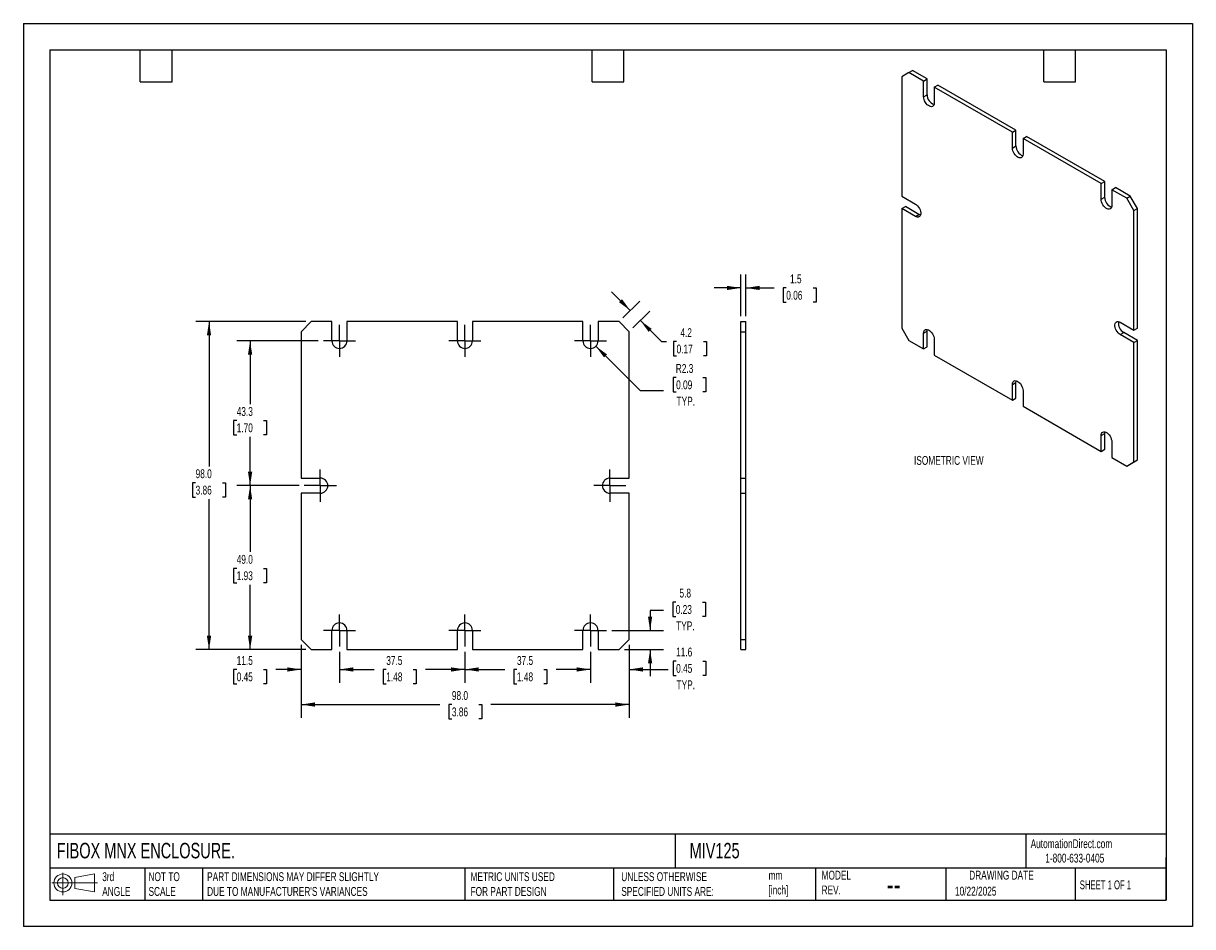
# Model space of a CAD drawing. Header units: millimetres. Extents: x 0 to 349, y 0 to 270.
import ezdxf

# ---------------------------------------------------------------- set-up
doc = ezdxf.new("R2010")
doc.units = ezdxf.units.MM
doc.header["$LTSCALE"] = 1.25
doc.linetypes.add('CENTERX2', pattern=[20.32, 12.7, -2.54, 2.54, -2.54])
doc.layers.add('CENTER', color=40, linetype='CENTERX2')
doc.layers.add('DIMENSIONS', color=140, linetype='Continuous', lineweight=25)
doc.layers.add('TEXT', color=140, linetype='Continuous', lineweight=25)
doc.styles.add('SLDTEXTSTYLE0', font='TXT', dxfattribs={"width": 0.7})
doc.styles.add('SLDTEXTSTYLE1', font='TXT', dxfattribs={"width": 0.65})
doc.dimstyles.new('SLDDIMSTYLE0', dxfattribs={"dimtxt": 2.69751, "dimasz": 4.1275, "dimexe": 0, "dimexo": 0.0625, "dimgap": 0.674377, "dimtad": 0, "dimtih": 1, "dimtoh": 1, "dimdec": 1, "dimrnd": 1e-09, "dimzin": 12, "dimdsep": 46, "dimtxsty": 'SLDTEXTSTYLE0', "dimsah": 1, "dimcen": 0.09, "dimadec": 0, "dimazin": 3, "dimtfac": 1, "dimtdec": 1, "dimtmove": 0, "dimatfit": 0, "dimfxl": 0, "dimfrac": 2, "dimtolj": 1, "dimtzin": 12, "dimarcsym": 0})
doc.dimstyles.new('SLDDIMSTYLE1', dxfattribs={"dimtxt": 2.69751, "dimasz": 4.1275, "dimexe": 0, "dimexo": 0.0625, "dimgap": 0.674377, "dimtad": 0, "dimtih": 1, "dimtoh": 1, "dimdec": 1, "dimrnd": 1e-09, "dimzin": 12, "dimdsep": 46, "dimtxsty": 'SLDTEXTSTYLE0', "dimsah": 1, "dimcen": 0, "dimadec": 0, "dimazin": 3, "dimtfac": 1, "dimtdec": 1, "dimtofl": 0, "dimtmove": 0, "dimatfit": 3, "dimfxl": 0, "dimfrac": 2, "dimtolj": 1, "dimtzin": 12, "dimarcsym": 0})
doc.dimstyles.new('SLDDIMSTYLE2', dxfattribs={"dimtxt": 2.69751, "dimasz": 4.1275, "dimexe": 0, "dimexo": 0.0625, "dimgap": 0.674377, "dimtad": 0, "dimtih": 1, "dimtoh": 1, "dimdec": 1, "dimrnd": 1e-09, "dimzin": 12, "dimdsep": 46, "dimtxsty": 'SLDTEXTSTYLE0', "dimsah": 1, "dimcen": 0.09, "dimadec": 0, "dimazin": 3, "dimtfac": 1, "dimtdec": 1, "dimtofl": 0, "dimtmove": 0, "dimatfit": 3, "dimfxl": 0, "dimfrac": 2, "dimtolj": 1, "dimtzin": 12, "dimarcsym": 0})
doc.dimstyles.new('SLDDIMSTYLE3', dxfattribs={"dimtxt": 2.69751, "dimasz": 4.1275, "dimexe": 0, "dimexo": 0.0625, "dimgap": 0.674377, "dimtad": 0, "dimtih": 1, "dimtoh": 1, "dimdec": 1, "dimrnd": 1e-09, "dimzin": 4, "dimdsep": 46, "dimtxsty": 'SLDTEXTSTYLE0', "dimsah": 1, "dimcen": 0.09, "dimadec": 0, "dimazin": 1, "dimtfac": 1, "dimtdec": 1, "dimtofl": 0, "dimtmove": 0, "dimatfit": 3, "dimfxl": 0, "dimfrac": 2, "dimtolj": 1, "dimtzin": 12, "dimarcsym": 0})

# ---------------------------------------------------------------- blocks, each defined once
blk = doc.blocks.new('Block11')
at = {"color": 7, "linetype": 'Continuous', "lineweight": 18}
for p, q in [((0, 3.6), (13.59, 3.6)), ((3.24, 6.64), (3.24, 0)), ((6.85, 5.21), (12.72, 6.29)), ((6.85, 2), (6.85, 5.21)), ((12.72, 6.29), (12.72, 0.91)), ((6.85, 2), (12.72, 0.91))]:
    blk.add_line(p, q, dxfattribs=at)
for radius in [2.69, 1.61]:
    blk.add_circle((3.24, 3.6), radius, dxfattribs=at)
blk = doc.blocks.new('Block12')
at = {"color": 7, "linetype": 'Continuous'}
blk.add_blockref('Block11', (0, 0), dxfattribs=at)
blk = doc.blocks.new('_D')
at = {"layer": 'DIMENSIONS'}
for p, q in [((180.95, 84.17), (180.95, 72.87)), ((169.4, 82.13), (169.4, 72.87)), ((169.4, 76.84), (161.47, 76.84)), ((180.95, 76.84), (192.57, 76.84)), ((194.98, 79.36), (194.08, 79.36)), ((194.08, 79.36), (194.08, 75.07)), ((203, 79.36), (203.9, 79.36)), ((203.9, 79.36), (203.9, 75.07)), ((194.08, 75.07), (194.98, 75.07)), ((203.9, 75.07), (203, 75.07))]:
    blk.add_line(p, q, dxfattribs=at)
for points in [[(169.4, 76.84), (165.28, 77.47), (165.28, 76.2)], [(180.95, 76.84), (185.08, 76.2), (185.08, 77.47)]]:
    blk.add_solid(points, dxfattribs=at)
at = {"layer": 'DIMENSIONS', "char_height": 2.646, "attachment_point": 1, "style": 'SLDTEXTSTYLE0'}
for s, insert in [('11.6', (194.98, 83.37)), ('0.45', (194.98, 78.48)), ('TYP.', (195.11, 73.59))]:
    blk.add_mtext(s, dxfattribs=dict(at, insert=insert))
blk = doc.blocks.new('_D_1')
at = {"layer": 'DIMENSIONS'}
for p, q in [((191.24, 94.44), (187.2, 94.44)), ((187.2, 94.44), (187.2, 88.51)), ((194.86, 96.97), (193.96, 96.97)), ((193.96, 96.97), (193.96, 92.68)), ((202.88, 96.97), (203.78, 96.97)), ((203.78, 96.97), (203.78, 92.68)), ((193.96, 92.68), (194.86, 92.68)), ((203.78, 92.68), (202.88, 92.68)), ((175.78, 88.51), (191.17, 88.51)), ((179.54, 82.76), (191.17, 82.76)), ((187.2, 82.76), (187.2, 74.82))]:
    blk.add_line(p, q, dxfattribs=at)
for points in [[(187.2, 88.51), (187.84, 92.64), (186.57, 92.64)], [(187.2, 82.76), (186.57, 78.63), (187.84, 78.63)]]:
    blk.add_solid(points, dxfattribs=at)
at = {"layer": 'DIMENSIONS', "char_height": 2.646, "attachment_point": 1, "style": 'SLDTEXTSTYLE0'}
for s, insert in [('5.8', (195.98, 100.98)), ('0.23', (194.86, 96.09)), ('TYP.', (194.99, 91.2))]:
    blk.add_mtext(s, dxfattribs=dict(at, insert=insert))
blk = doc.blocks.new('_D_2')
at = {"layer": 'DIMENSIONS'}
for p, q in [((170.99, 173.42), (184.24, 160.17)), ((194.98, 164.09), (194.08, 164.09)), ((194.08, 164.09), (194.08, 159.8)), ((203, 164.09), (203.9, 164.09)), ((203.9, 164.09), (203.9, 159.8)), ((184.24, 160.17), (191.19, 160.17)), ((194.08, 159.8), (194.98, 159.8)), ((203.9, 159.8), (203, 159.8))]:
    blk.add_line(p, q, dxfattribs=at)
blk.add_solid([(170.99, 173.42), (173.46, 170.05), (174.36, 170.95)], dxfattribs=at)
at = {"layer": 'DIMENSIONS', "char_height": 2.646, "attachment_point": 1, "style": 'SLDTEXTSTYLE0'}
for s, insert in [('R2.3', (194.88, 168.1)), ('0.09', (194.98, 163.21)), ('TYP.', (195.11, 158.32))]:
    blk.add_mtext(s, dxfattribs=dict(at, insert=insert))
blk = doc.blocks.new('_D_3')
at = {"layer": 'DIMENSIONS'}
for p, q in [((131.9, 82.13), (131.9, 72.87)), ((169.4, 82.13), (169.4, 72.87)), ((131.9, 76.84), (143.78, 76.84)), ((147.44, 76.84), (146.53, 76.84)), ((146.53, 76.84), (146.53, 72.55)), ((155.45, 76.84), (156.36, 76.84)), ((156.36, 76.84), (156.36, 72.55)), ((169.4, 76.84), (159.11, 76.84)), ((146.53, 72.55), (147.44, 72.55)), ((156.36, 72.55), (155.45, 72.55))]:
    blk.add_line(p, q, dxfattribs=at)
for points in [[(131.9, 76.84), (136.03, 76.2), (136.03, 77.47)], [(169.4, 76.84), (165.28, 77.47), (165.28, 76.2)]]:
    blk.add_solid(points, dxfattribs=at)
at = {"layer": 'DIMENSIONS', "char_height": 2.646, "attachment_point": 1, "style": 'SLDTEXTSTYLE0'}
for s, insert in [('37.5', (147.44, 80.85)), ('1.48', (147.44, 75.96))]:
    blk.add_mtext(s, dxfattribs=dict(at, insert=insert))
blk = doc.blocks.new('_D_4')
at = {"layer": 'DIMENSIONS'}
for p, q in [((94.4, 82.13), (94.4, 72.87)), ((131.9, 82.13), (131.9, 72.87)), ((94.4, 76.84), (104.74, 76.84)), ((108.4, 76.84), (107.49, 76.84)), ((107.49, 76.84), (107.49, 72.55)), ((116.42, 76.84), (117.32, 76.84)), ((117.32, 76.84), (117.32, 72.55)), ((131.9, 76.84), (120.07, 76.84)), ((107.49, 72.55), (108.4, 72.55)), ((117.32, 72.55), (116.42, 72.55))]:
    blk.add_line(p, q, dxfattribs=at)
for points in [[(94.4, 76.84), (98.53, 76.2), (98.53, 77.47)], [(131.9, 76.84), (127.78, 77.47), (127.78, 76.2)]]:
    blk.add_solid(points, dxfattribs=at)
at = {"layer": 'DIMENSIONS', "char_height": 2.646, "attachment_point": 1, "style": 'SLDTEXTSTYLE0'}
for s, insert in [('37.5', (108.4, 80.85)), ('1.48', (108.4, 75.96))]:
    blk.add_mtext(s, dxfattribs=dict(at, insert=insert))
blk = doc.blocks.new('_D_5')
at = {"layer": 'DIMENSIONS'}
for p, q in [((82.95, 84.17), (82.95, 72.87)), ((94.4, 82.13), (94.4, 72.87)), ((63.72, 76.84), (62.81, 76.84)), ((62.81, 76.84), (62.81, 72.55)), ((71.73, 76.84), (72.64, 76.84)), ((72.64, 76.84), (72.64, 72.55)), ((82.95, 76.84), (75.39, 76.84)), ((94.4, 76.84), (102.34, 76.84)), ((62.81, 72.55), (63.72, 72.55)), ((72.64, 72.55), (71.73, 72.55))]:
    blk.add_line(p, q, dxfattribs=at)
for points in [[(82.95, 76.84), (78.83, 77.47), (78.83, 76.2)], [(94.4, 76.84), (98.53, 76.2), (98.53, 77.47)]]:
    blk.add_solid(points, dxfattribs=at)
at = {"layer": 'DIMENSIONS', "char_height": 2.646, "attachment_point": 1, "style": 'SLDTEXTSTYLE0'}
for s, insert in [('11.5', (63.72, 80.85)), ('0.45', (63.72, 75.96))]:
    blk.add_mtext(s, dxfattribs=dict(at, insert=insert))
blk = doc.blocks.new('_D_6')
at = {"layer": 'DIMENSIONS'}
for p, q in [((82.33, 131.76), (63.76, 131.76)), ((67.72, 131.76), (67.72, 111.94)), ((63.72, 107.05), (62.81, 107.05)), ((62.81, 107.05), (62.81, 102.76)), ((71.73, 107.05), (72.64, 107.05)), ((72.64, 107.05), (72.64, 102.76)), ((62.81, 102.76), (63.72, 102.76)), ((67.72, 82.76), (67.72, 102.16)), ((72.64, 102.76), (71.73, 102.76)), ((84.37, 82.76), (63.76, 82.76))]:
    blk.add_line(p, q, dxfattribs=at)
for points in [[(67.72, 131.76), (67.09, 127.63), (68.36, 127.63)], [(67.72, 82.76), (68.36, 86.89), (67.09, 86.89)]]:
    blk.add_solid(points, dxfattribs=at)
at = {"layer": 'DIMENSIONS', "char_height": 2.646, "attachment_point": 1, "style": 'SLDTEXTSTYLE0'}
for s, insert in [('49.0', (63.72, 111.06)), ('1.93', (63.72, 106.17))]:
    blk.add_mtext(s, dxfattribs=dict(at, insert=insert))
blk = doc.blocks.new('_D_7')
at = {"layer": 'DIMENSIONS'}
for p, q in [((88.03, 175.01), (63.76, 175.01)), ((67.72, 175.01), (67.72, 156.13)), ((63.72, 151.23), (62.81, 151.23)), ((62.81, 151.23), (62.81, 146.95)), ((71.73, 151.23), (72.64, 151.23)), ((72.64, 151.23), (72.64, 146.95)), ((62.81, 146.95), (63.72, 146.95)), ((72.64, 146.95), (71.73, 146.95)), ((67.72, 131.76), (67.72, 146.34)), ((82.33, 131.76), (63.76, 131.76))]:
    blk.add_line(p, q, dxfattribs=at)
for points in [[(67.72, 175.01), (67.09, 170.88), (68.36, 170.88)], [(67.72, 131.76), (68.36, 135.89), (67.09, 135.89)]]:
    blk.add_solid(points, dxfattribs=at)
at = {"layer": 'DIMENSIONS', "char_height": 2.646, "attachment_point": 1, "style": 'SLDTEXTSTYLE0'}
for s, insert in [('43.3', (63.72, 155.25)), ('1.70', (63.72, 150.36))]:
    blk.add_mtext(s, dxfattribs=dict(at, insert=insert))
blk = doc.blocks.new('_D_8')
at = {"layer": 'DIMENSIONS'}
for p, q in [((84.37, 180.76), (51.48, 180.76)), ((55.45, 180.76), (55.45, 137.52)), ((51.45, 132.63), (50.54, 132.63)), ((50.54, 132.63), (50.54, 128.34)), ((59.46, 132.63), (60.37, 132.63)), ((60.37, 132.63), (60.37, 128.34)), ((50.54, 128.34), (51.45, 128.34)), ((55.45, 82.76), (55.45, 127.74)), ((60.37, 128.34), (59.46, 128.34)), ((84.37, 82.76), (51.48, 82.76))]:
    blk.add_line(p, q, dxfattribs=at)
for points in [[(55.45, 180.76), (54.82, 176.63), (56.09, 176.63)], [(55.45, 82.76), (56.09, 86.89), (54.82, 86.89)]]:
    blk.add_solid(points, dxfattribs=at)
at = {"layer": 'DIMENSIONS', "char_height": 2.646, "attachment_point": 1, "style": 'SLDTEXTSTYLE0'}
for s, insert in [('98.0', (51.45, 136.65)), ('3.86', (51.45, 131.75))]:
    blk.add_mtext(s, dxfattribs=dict(at, insert=insert))
blk = doc.blocks.new('_D_9')
at = {"layer": 'DIMENSIONS'}
for p, q in [((82.95, 84.17), (82.95, 62.38)), ((180.95, 84.17), (180.95, 62.38)), ((82.95, 66.35), (124.35, 66.35)), ((128, 66.35), (127.09, 66.35)), ((127.09, 66.35), (127.09, 62.07)), ((136.02, 66.35), (136.92, 66.35)), ((136.92, 66.35), (136.92, 62.07)), ((180.95, 66.35), (139.67, 66.35)), ((127.09, 62.07), (128, 62.07)), ((136.92, 62.07), (136.02, 62.07))]:
    blk.add_line(p, q, dxfattribs=at)
for points in [[(82.95, 66.35), (87.08, 65.72), (87.08, 66.99)], [(180.95, 66.35), (176.83, 66.99), (176.83, 65.72)]]:
    blk.add_solid(points, dxfattribs=at)
at = {"layer": 'DIMENSIONS', "char_height": 2.646, "attachment_point": 1, "style": 'SLDTEXTSTYLE0'}
for s, insert in [('98.0', (128, 70.37)), ('3.86', (128, 65.48))]:
    blk.add_mtext(s, dxfattribs=dict(at, insert=insert))
blk = doc.blocks.new('_D_10')
at = {"layer": 'DIMENSIONS'}
for p, q in [((181.29, 184.09), (175.67, 189.71)), ((179.08, 181.88), (184.09, 186.9)), ((182.08, 178.88), (187.09, 183.9)), ((184.29, 181.09), (190.59, 174.79)), ((190.59, 174.79), (192.07, 174.79)), ((195.12, 174.79), (194.22, 174.79)), ((194.22, 174.79), (194.22, 170.5)), ((203.14, 174.79), (204.05, 174.79)), ((204.05, 174.79), (204.05, 170.5)), ((194.22, 170.5), (195.12, 170.5)), ((204.05, 170.5), (203.14, 170.5))]:
    blk.add_line(p, q, dxfattribs=at)
for points in [[(181.29, 184.09), (178.82, 187.46), (177.92, 186.56)], [(184.29, 181.09), (186.76, 177.73), (187.65, 178.62)]]:
    blk.add_solid(points, dxfattribs=at)
at = {"layer": 'DIMENSIONS', "char_height": 2.646, "attachment_point": 1, "style": 'SLDTEXTSTYLE0'}
for s, insert in [('4.2', (196.25, 178.8)), ('0.17', (195.12, 173.91))]:
    blk.add_mtext(s, dxfattribs=dict(at, insert=insert))
blk = doc.blocks.new('SW_CENTERMARKSYMBOL_0')
at = {"layer": 'CENTER', "color": 0}
for p, q in [((0, 2.54), (0, 4.79)), ((-2.54, 0), (-4.79, 0)), ((0, 0), (-2.54, 0)), ((0, 0), (0, 2.54)), ((0, 0), (0, -2.54)), ((0, 0), (2.54, 0)), ((2.54, 0), (4.79, 0)), ((0, -2.54), (0, -4.79))]:
    blk.add_line(p, q, dxfattribs=at)
blk = doc.blocks.new('SW_CENTERMARKSYMBOL_1')
at = {"layer": 'CENTER', "color": 0}
for p, q in [((0, 2.54), (0, 4.79)), ((-2.54, 0), (-4.79, 0)), ((0, 0), (-2.54, 0)), ((0, 0), (0, 2.54)), ((0, 0), (0, -2.54)), ((0, 0), (2.54, 0)), ((2.54, 0), (4.79, 0)), ((0, -2.54), (0, -4.79))]:
    blk.add_line(p, q, dxfattribs=at)
blk = doc.blocks.new('SW_CENTERMARKSYMBOL_2')
at = {"layer": 'CENTER', "color": 0}
for p, q in [((0, 2.54), (0, 4.79)), ((-2.54, 0), (-4.79, 0)), ((0, 0), (-2.54, 0)), ((0, 0), (0, 2.54)), ((0, 0), (0, -2.54)), ((0, 0), (2.54, 0)), ((2.54, 0), (4.79, 0)), ((0, -2.54), (0, -4.79))]:
    blk.add_line(p, q, dxfattribs=at)
blk = doc.blocks.new('SW_CENTERMARKSYMBOL_3')
at = {"layer": 'CENTER', "color": 0}
for p, q in [((0, 2.54), (0, 4.79)), ((-2.54, 0), (-4.79, 0)), ((0, 0), (-2.54, 0)), ((0, 0), (0, 2.54)), ((0, 0), (0, -2.54)), ((0, 0), (2.54, 0)), ((2.54, 0), (4.79, 0)), ((0, -2.54), (0, -4.79))]:
    blk.add_line(p, q, dxfattribs=at)
blk = doc.blocks.new('SW_CENTERMARKSYMBOL_4')
at = {"layer": 'CENTER', "color": 0}
for p, q in [((0, 2.54), (0, 4.79)), ((-2.54, 0), (-4.79, 0)), ((0, 0), (-2.54, 0)), ((0, 0), (0, 2.54)), ((0, 0), (0, -2.54)), ((0, 0), (2.54, 0)), ((2.54, 0), (4.79, 0)), ((0, -2.54), (0, -4.79))]:
    blk.add_line(p, q, dxfattribs=at)
blk = doc.blocks.new('SW_CENTERMARKSYMBOL_5')
at = {"layer": 'CENTER', "color": 0}
for p, q in [((0, 2.54), (0, 4.79)), ((-2.54, 0), (-4.79, 0)), ((0, 0), (-2.54, 0)), ((0, 0), (0, 2.54)), ((0, 0), (0, -2.54)), ((0, 0), (2.54, 0)), ((2.54, 0), (4.79, 0)), ((0, -2.54), (0, -4.79))]:
    blk.add_line(p, q, dxfattribs=at)
blk = doc.blocks.new('SW_CENTERMARKSYMBOL_6')
at = {"layer": 'CENTER', "color": 0}
for p, q in [((0, 2.54), (0, 4.79)), ((-2.54, 0), (-4.79, 0)), ((0, 0), (-2.54, 0)), ((0, 0), (0, 2.54)), ((0, 0), (0, -2.54)), ((0, 0), (2.54, 0)), ((2.54, 0), (4.79, 0)), ((0, -2.54), (0, -4.79))]:
    blk.add_line(p, q, dxfattribs=at)
blk = doc.blocks.new('SW_CENTERMARKSYMBOL_7')
at = {"layer": 'CENTER', "color": 0}
for p, q in [((0, 2.54), (0, 4.79)), ((-2.54, 0), (-4.79, 0)), ((0, 0), (-2.54, 0)), ((0, 0), (0, 2.54)), ((0, 0), (0, -2.54)), ((0, 0), (2.54, 0)), ((2.54, 0), (4.79, 0)), ((0, -2.54), (0, -4.79))]:
    blk.add_line(p, q, dxfattribs=at)
blk = doc.blocks.new('_D_11')
at = {"layer": 'DIMENSIONS'}
for p, q in [((214.29, 182.35), (214.29, 194.8)), ((215.79, 182.35), (215.79, 194.8)), ((214.29, 190.83), (206.35, 190.83)), ((215.79, 190.83), (224.22, 190.83)), ((227.88, 190.83), (226.97, 190.83)), ((226.97, 190.83), (226.97, 186.55)), ((235.9, 190.83), (236.8, 190.83)), ((236.8, 190.83), (236.8, 186.55)), ((226.97, 186.55), (227.88, 186.55)), ((236.8, 186.55), (235.9, 186.55))]:
    blk.add_line(p, q, dxfattribs=at)
for points in [[(214.29, 190.83), (210.16, 191.47), (210.16, 190.2)], [(215.79, 190.83), (219.92, 190.2), (219.92, 191.47)]]:
    blk.add_solid(points, dxfattribs=at)
at = {"layer": 'DIMENSIONS', "char_height": 2.646, "attachment_point": 1, "style": 'SLDTEXTSTYLE0'}
for s, insert in [('1.5', (229, 194.85)), ('0.06', (227.88, 189.96))]:
    blk.add_mtext(s, dxfattribs=dict(at, insert=insert))

msp = doc.modelspace()

# ---------------------------------------------------------------- linework, layer by layer
at = {"color": 7, "linetype": 'Continuous'}
for p, q in [((0, 269.88), (0, 0)), ((0, 269.88), (349.25, 269.88)), ((349.25, 269.88), (349.25, 0)), ((349.25, 0), (0, 0))]:
    msp.add_line(p, q, dxfattribs=at)
for p, q in [((264.51, 255.18), (262.39, 253.95)), ((264.51, 255.18), (265.57, 255.79)), ((268.89, 252.65), (264.51, 255.18)), ((269.96, 253.26), (265.57, 255.79)), ((262.39, 253.95), (262.39, 218.23)), ((268.89, 252.65), (269.96, 253.26)), ((268.89, 247.95), (268.89, 252.65)), ((269.96, 248.56), (269.96, 253.26)), ((268.89, 247.95), (269.96, 248.56)), ((272.08, 250.81), (273.14, 251.42)), ((272.08, 250.81), (272.08, 246.11)), ((295.41, 237.34), (272.08, 250.81)), ((296.47, 237.95), (273.14, 251.42)), ((295.41, 237.34), (296.47, 237.95)), ((296.47, 233.26), (296.47, 237.95)), ((295.41, 232.64), (295.41, 237.34)), ((298.59, 235.5), (299.65, 236.11)), ((298.59, 235.5), (298.59, 230.81)), ((321.93, 222.03), (298.59, 235.5)), ((322.99, 222.64), (299.65, 236.11)), ((295.41, 232.64), (296.47, 233.26)), ((321.93, 222.03), (322.99, 222.64)), ((321.93, 217.34), (321.93, 222.03)), ((322.99, 217.95), (322.99, 222.64)), ((325.11, 220.19), (326.17, 220.81)), ((325.11, 220.19), (325.11, 215.5)), ((329.56, 217.62), (325.11, 220.19)), ((330.63, 218.23), (326.17, 220.81)), ((262.39, 218.23), (266.46, 215.88)), ((321.93, 217.34), (322.99, 217.95)), ((329.56, 217.62), (330.63, 218.23)), ((331.69, 213.95), (329.56, 217.62)), ((332.75, 214.56), (330.63, 218.23)), ((262.39, 214.55), (263.45, 215.17)), ((262.39, 214.55), (262.39, 178.83)), ((266.46, 212.21), (262.39, 214.55)), ((267.52, 212.82), (263.45, 215.17)), ((331.69, 213.95), (332.75, 214.56)), ((331.69, 178.22), (331.69, 213.95)), ((332.75, 178.84), (332.75, 214.56)), ((266.46, 212.21), (267.52, 212.82)), ((85.95, 180.76), (82.95, 177.76)), ((92.15, 180.76), (85.95, 180.76)), ((92.15, 175.01), (92.15, 180.76)), ((96.65, 180.76), (96.65, 175.01)), ((129.65, 180.76), (96.65, 180.76)), ((129.65, 175.01), (129.65, 180.76)), ((134.15, 180.76), (134.15, 175.01)), ((167.15, 180.76), (134.15, 180.76)), ((167.15, 175.01), (167.15, 180.76)), ((171.65, 180.76), (171.65, 175.01)), ((177.95, 180.76), (171.65, 180.76)), ((180.95, 177.76), (177.95, 180.76)), ((214.29, 180.76), (215.79, 180.76)), ((214.29, 177.76), (214.29, 180.76)), ((215.79, 177.76), (215.79, 180.76)), ((262.39, 178.83), (264.51, 175.16)), ((327.62, 180.57), (331.69, 178.22)), ((331.69, 178.22), (332.75, 178.84)), ((82.95, 177.76), (82.95, 134.01)), ((180.95, 134.01), (180.95, 177.76)), ((214.29, 134.01), (214.29, 177.76)), ((214.29, 177.76), (215.79, 177.76)), ((215.79, 134.01), (215.79, 177.76)), ((264.51, 175.16), (268.89, 172.62)), ((268.89, 177.32), (269.96, 177.93)), ((268.89, 172.62), (268.89, 177.32)), ((269.96, 173.24), (269.96, 177.93)), ((272.08, 175.48), (272.08, 170.79)), ((327.62, 176.9), (328.68, 177.51)), ((331.69, 174.55), (327.62, 176.9)), ((332.75, 175.16), (328.68, 177.51)), ((331.69, 174.55), (332.75, 175.16)), ((332.75, 139.44), (332.75, 175.16)), ((268.89, 172.62), (269.96, 173.24)), ((331.69, 138.83), (331.69, 174.55)), ((272.08, 170.79), (295.41, 157.32)), ((295.41, 162.01), (296.47, 162.62)), ((295.41, 157.32), (295.41, 162.01)), ((296.47, 157.93), (296.47, 162.62)), ((295.41, 157.32), (296.47, 157.93)), ((298.59, 160.18), (298.59, 155.48)), ((298.59, 155.48), (321.93, 142.01)), ((321.93, 146.7), (322.99, 147.32)), ((321.93, 142.01), (321.93, 146.7)), ((322.99, 142.62), (322.99, 147.32)), ((325.11, 144.87), (325.11, 140.17)), ((321.93, 142.01), (322.99, 142.62)), ((325.11, 140.17), (329.56, 137.6)), ((329.56, 137.6), (331.69, 138.83)), ((329.56, 137.6), (330.63, 138.21)), ((330.63, 138.21), (332.75, 139.44)), ((331.69, 138.83), (332.75, 139.44)), ((82.95, 134.01), (88.7, 134.01)), ((175.2, 134.01), (180.95, 134.01)), ((214.29, 134.01), (215.79, 134.01)), ((214.29, 129.51), (214.29, 134.01)), ((215.79, 129.51), (215.79, 134.01)), ((82.95, 129.51), (82.95, 85.76)), ((88.7, 129.51), (82.95, 129.51)), ((180.95, 129.51), (175.2, 129.51)), ((180.95, 85.76), (180.95, 129.51)), ((214.29, 129.51), (215.79, 129.51)), ((214.29, 85.76), (214.29, 129.51)), ((215.79, 85.76), (215.79, 129.51)), ((92.15, 82.76), (92.15, 88.51)), ((96.65, 88.51), (96.65, 82.76)), ((129.65, 82.76), (129.65, 88.51)), ((134.15, 88.51), (134.15, 82.76)), ((167.15, 82.76), (167.15, 88.51)), ((171.65, 88.51), (171.65, 82.76)), ((82.95, 85.76), (85.95, 82.76)), ((177.95, 82.76), (180.95, 85.76)), ((214.29, 85.76), (215.79, 85.76)), ((214.29, 82.76), (214.29, 85.76)), ((215.79, 82.76), (215.79, 85.76)), ((85.95, 82.76), (92.15, 82.76)), ((96.65, 82.76), (129.65, 82.76)), ((134.15, 82.76), (167.15, 82.76)), ((171.65, 82.76), (177.95, 82.76)), ((214.29, 82.76), (215.79, 82.76))]:
    msp.add_line(p, q)
at = {"flags": 128}
for points in [[(272.08, 246.11), (272.04, 245.75), (271.94, 245.45), (271.77, 245.21), (271.55, 245.05), (271.28, 244.98), (270.98, 245), (270.65, 245.11), (270.32, 245.3), (269.99, 245.57), (269.69, 245.9), (269.42, 246.28), (269.2, 246.7), (269.03, 247.12), (268.93, 247.55), (268.89, 247.95)], [(298.59, 230.81), (298.56, 230.44), (298.46, 230.14), (298.29, 229.9), (298.07, 229.74), (297.8, 229.67), (297.49, 229.69), (297.17, 229.8), (296.84, 229.99), (296.51, 230.26), (296.21, 230.59), (295.94, 230.97), (295.72, 231.39), (295.55, 231.82), (295.45, 232.24), (295.41, 232.64)], [(325.11, 215.5), (325.08, 215.14), (324.97, 214.83), (324.81, 214.59), (324.58, 214.44), (324.31, 214.37), (324.01, 214.39), (323.69, 214.49), (323.35, 214.69), (323.03, 214.95), (322.72, 215.28), (322.45, 215.67), (322.23, 216.08), (322.07, 216.51), (321.96, 216.93), (321.93, 217.34)], [(266.46, 215.88), (266.79, 215.65), (267.1, 215.35), (267.39, 214.99), (267.64, 214.59), (267.83, 214.17), (267.97, 213.74), (268.04, 213.32), (268.04, 212.94), (267.97, 212.6), (267.83, 212.33), (267.64, 212.13), (267.39, 212.02), (267.1, 211.99), (266.79, 212.06), (266.46, 212.21)], [(267.98, 212.63), (267.85, 212.67), (267.52, 212.82)], [(268.89, 177.32), (268.93, 177.68), (269.03, 177.99), (269.2, 178.22), (269.42, 178.38), (269.69, 178.45), (269.99, 178.43), (270.32, 178.32), (270.65, 178.13), (270.98, 177.86), (271.28, 177.53), (271.55, 177.15), (271.77, 176.74), (271.94, 176.31), (272.04, 175.88), (272.08, 175.48)], [(269.96, 177.93), (269.99, 178.29), (270.02, 178.43)], [(327.62, 176.9), (327.29, 177.13), (326.97, 177.43), (326.69, 177.79), (326.44, 178.19), (326.24, 178.61), (326.11, 179.04), (326.04, 179.46), (326.04, 179.84), (326.11, 180.18), (326.24, 180.45), (326.44, 180.65), (326.69, 180.76), (326.97, 180.79), (327.29, 180.72), (327.62, 180.57)], [(295.41, 162.01), (295.45, 162.37), (295.55, 162.68), (295.72, 162.92), (295.94, 163.07), (296.21, 163.14), (296.51, 163.12), (296.84, 163.02), (297.17, 162.82), (297.49, 162.56), (297.8, 162.23), (298.07, 161.84), (298.29, 161.43), (298.46, 161), (298.56, 160.58), (298.59, 160.18)], [(296.47, 162.62), (296.51, 162.99), (296.54, 163.12)], [(321.93, 146.7), (321.96, 147.07), (322.07, 147.37), (322.23, 147.61), (322.45, 147.77), (322.72, 147.84), (323.03, 147.82), (323.35, 147.71), (323.69, 147.52), (324.01, 147.25), (324.31, 146.92), (324.58, 146.54), (324.81, 146.12), (324.97, 145.69), (325.08, 145.27), (325.11, 144.87)], [(322.99, 147.32), (323.02, 147.68), (323.06, 147.81)]]:
    msp.add_lwpolyline(points, dxfattribs=at)
for centre, radius, start, end in [((273.17, 248.62), 3.22, 180.9756, 248.8134), ((299.69, 233.31), 3.22, 180.9756, 248.8134), ((326.2, 218), 3.22, 180.9756, 248.8134), ((330.31, 180.25), 3.19, 170.9118, 239.2939), ((94.4, 175.01), 2.25, 180, 0), ((131.9, 175.01), 2.25, 180, 0), ((169.4, 175.01), 2.25, 180, 0), ((88.7, 131.76), 2.25, 270, 90), ((175.2, 131.76), 2.25, 90, 270), ((94.4, 88.51), 2.25, 0, 180), ((131.9, 88.51), 2.25, 0, 180), ((169.4, 88.51), 2.25, 0, 180)]:
    msp.add_arc(centre, radius, start, end)
at = {"layer": 'TEXT'}
for p, q in [((7.94, 261.94), (341.31, 261.94)), ((7.94, 261.94), (7.94, 7.94)), ((34.92, 252.41), (34.92, 261.94)), ((44.45, 252.41), (44.45, 261.94)), ((169.86, 252.41), (169.86, 261.94)), ((179.39, 252.41), (179.39, 261.94)), ((341.31, 261.94), (341.31, 7.94)), ((304.8, 252.41), (304.8, 261.94)), ((314.32, 252.41), (314.32, 261.94)), ((34.92, 252.41), (44.45, 252.41)), ((169.86, 252.41), (179.39, 252.41)), ((304.8, 252.41), (314.32, 252.41)), ((341.31, 27.66), (7.94, 27.66)), ((194.7, 27.66), (194.7, 17.46)), ((299.47, 27.66), (299.47, 17.46)), ((341.31, 7.94), (341.31, 20.64)), ((341.31, 17.46), (7.94, 17.46)), ((36.31, 17.46), (36.31, 7.94)), ((53.55, 17.46), (53.55, 7.94)), ((131.86, 17.46), (131.86, 7.94)), ((176.25, 17.46), (176.25, 7.94)), ((236.63, 17.46), (236.63, 7.94)), ((275.58, 17.46), (275.58, 7.94)), ((314.19, 17.46), (314.19, 7.94)), ((7.94, 7.94), (341.31, 7.94))]:
    msp.add_line(p, q, dxfattribs=at)

# ---------------------------------------------------------------- block references
at = {"layer": 'CENTER'}
for name, p in [('SW_CENTERMARKSYMBOL_0', (94.4, 175.01)), ('SW_CENTERMARKSYMBOL_1', (131.9, 175.01)), ('SW_CENTERMARKSYMBOL_2', (169.4, 175.01)), ('SW_CENTERMARKSYMBOL_4', (88.7, 131.76)), ('SW_CENTERMARKSYMBOL_3', (175.2, 131.76)), ('SW_CENTERMARKSYMBOL_5', (94.4, 88.51)), ('SW_CENTERMARKSYMBOL_6', (131.9, 88.51)), ('SW_CENTERMARKSYMBOL_7', (169.4, 88.51))]:
    msp.add_blockref(name, p, dxfattribs=at)
at = {"layer": 'TEXT'}
msp.add_blockref('Block12', (8.55, 9.44), dxfattribs=at)

# ---------------------------------------------------------------- texts
at = {"color": 179, "linetype": 'Continuous', "lineweight": 18, "char_height": 2.6458, "attachment_point": 1, "style": 'SLDTEXTSTYLE0'}
for s, insert in [('AutomationDirect.com', (300.87, 26.1)), ('1-800-633-0405', (305.24, 21.8))]:
    msp.add_mtext(s, dxfattribs=dict(at, insert=insert))
at = {"layer": 'DIMENSIONS', "insert": (266.04, 140.63), "char_height": 2.6458, "attachment_point": 1, "style": 'SLDTEXTSTYLE0'}
msp.add_mtext('ISOMETRIC VIEW', dxfattribs=at)
at = {"layer": 'TEXT'}
for s, insert, char_height, attachment_point, style in [('FIBOX MNX ENCLOSURE.', (9.96, 25.03), 4.6302, 1, 'SLDTEXTSTYLE0'), ('MIV125', (199.01, 25.03), 4.63, 1, 'SLDTEXTSTYLE0'), ('3rd^JANGLE', (23.56, 16.25), 2.646, 1, 'SLDTEXTSTYLE0'), ('NOT TO^JSCALE', (37.38, 16.25), 2.6458, 1, 'SLDTEXTSTYLE0'), ("PART DIMENSIONS MAY DIFFER SLIGHTLY ^JDUE TO MANUFACTURER'S VARIANCES", (54.89, 16.25), 2.6458, 1, 'SLDTEXTSTYLE0'), ('METRIC UNITS USED ^JFOR PART DESIGN', (133.57, 16.25), 2.6458, 1, 'SLDTEXTSTYLE0'), ('UNLESS OTHERWISE ^JSPECIFIED UNITS ARE:', (178.59, 16.25), 2.6458, 1, 'SLDTEXTSTYLE0'), ('mm^J[inch]', (222.58, 16.66), 2.646, 1, 'SLDTEXTSTYLE0'), ('MODEL ^JREV.', (238.42, 16.7), 2.6458, 1, 'SLDTEXTSTYLE0'), ('DRAWING DATE', (292.16, 16.7), 2.6458, 2, 'SLDTEXTSTYLE0'), ('--', (257.87, 15.92), 6.615, 1, 'SLDTEXTSTYLE0'), ('10/22/2025', (278.27, 11.92), 2.646, 1, 'SLDTEXTSTYLE0'), ('SHEET 1 OF 1', (315.55, 13.81), 2.6458, 1, 'SLDTEXTSTYLE1')]:
    msp.add_mtext(s, dxfattribs=dict(at, insert=insert, char_height=char_height, attachment_point=attachment_point, style=style))

# ---------------------------------------------------------------- dimensions: what is measured, and where the dimension line sits
at = {"layer": 'DIMENSIONS'}
for base, p1, p2, dimstyle, picture, middle in [((215.79, 190.83), (214.29, 180.76), (215.79, 180.76), 'SLDDIMSTYLE0', '_D_11', (231.89, 190.83)), ((82.9531101, 76.83532371), (94.4031101, 83.72021034), (82.9531101, 85.76021034), 'SLDDIMSTYLE0', '_D_5', (67.72454437, 76.83532371)), ((180.95, 66.35), (82.95, 85.76), (180.95, 85.76), 'SLDDIMSTYLE3', '_D_9', (132.01, 66.35)), ((94.4, 76.84), (131.9, 83.72), (94.4, 83.72), 'SLDDIMSTYLE2', '_D_4', (112.41, 76.84)), ((131.9, 76.84), (169.4, 83.72), (131.9, 83.72), 'SLDDIMSTYLE2', '_D_3', (151.44, 76.84))]:
    dim = msp.add_linear_dim(base=base, p1=p1, p2=p2, dimstyle=dimstyle, dxfattribs=at)
    dim.commit()
    dim.dimension.update_dxf_attribs({"geometry": picture, "text_midpoint": middle, "dimtype": 160})
for base, p1, p2, angle, dimstyle, picture, middle in [((181.29, 184.09), (180.95, 177.76), (177.95, 180.76), 315, 'SLDDIMSTYLE0', '_D_10', (190.59, 174.79)), ((55.45, 82.76), (85.95, 180.76), (85.95, 82.76), 90, 'SLDDIMSTYLE3', '_D_8', (55.45, 132.63)), ((67.72454437, 175.01021034), (83.9131101, 131.76021034), (89.6131101, 175.01021034), 90, 'SLDDIMSTYLE2', '_D_7', (67.72454437, 151.23467676)), ((67.72, 131.76), (85.95, 82.76), (83.91, 131.76), 90, 'SLDDIMSTYLE3', '_D_6', (67.72, 107.05))]:
    dim = msp.add_linear_dim(base=base, p1=p1, p2=p2, angle=angle, dimstyle=dimstyle, dxfattribs=at)
    dim.commit()
    dim.dimension.update_dxf_attribs({"geometry": picture, "text_midpoint": middle, "dimtype": 160})
dim = msp.add_radius_dim(center=(169.4, 175.01), mpoint=(170.99, 173.42), text='<>\\PTYP.', dimstyle='SLDDIMSTYLE1', dxfattribs=at)
dim.commit()
dim.dimension.update_dxf_attribs({"geometry": '_D_2', "text_midpoint": (198.99, 161.57), "dimtype": 164})
dim = msp.add_linear_dim(base=(187.20012207, 82.76021034), p1=(174.1931101, 88.51021034), p2=(177.9531101, 82.76021034), angle=90, text='<>\\PTYP.', dimstyle='SLDDIMSTYLE0', dxfattribs=at)
dim.commit()
dim.dimension.update_dxf_attribs({"geometry": '_D_1', "text_midpoint": (187.20012207, 94.44184659), "dimtype": 160})
dim = msp.add_linear_dim(base=(180.9531101, 76.83532371), p1=(169.4031101, 83.72021034), p2=(180.9531101, 85.76021034), text='<>\\PTYP.', dimstyle='SLDDIMSTYLE0', dxfattribs=at)
dim.commit()
dim.dimension.update_dxf_attribs({"geometry": '_D', "text_midpoint": (198.99004768, 76.83532371), "dimtype": 160})

doc.saveas('drawing.dxf')
